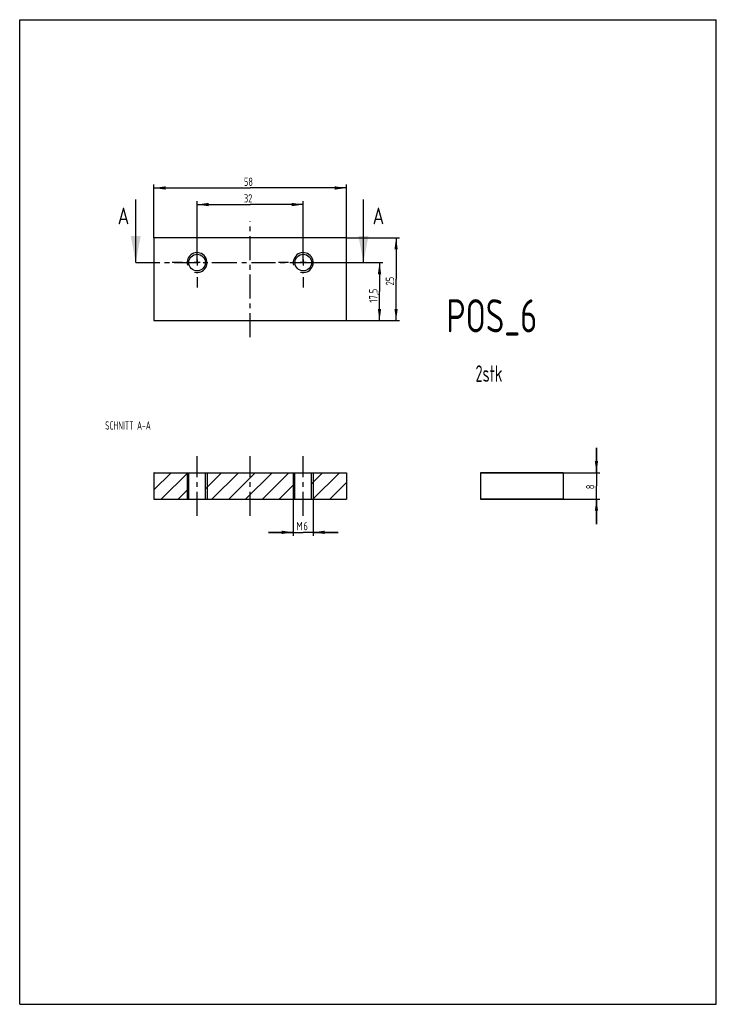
# Model space of a CAD drawing. Header units: millimetres. Extents: x 0 to 210, y 0 to 297.
import ezdxf
from ezdxf.enums import TextEntityAlignment as Align

# ---------------------------------------------------------------- set-up
doc = ezdxf.new("R2010")
doc.units = ezdxf.units.MM
doc.header["$LTSCALE"] = 19.36
doc.linetypes.add('CENTER', pattern=[0.6, 0.375, -0.075, 0.075, -0.075])
doc.layers.get('0').update_dxf_attribs({"linetype": 'CONTINUOUS'})
for name, color, linetype in [('DEFAULT_1', 7, 'CENTER'), ('HATCHING_BL0', 7, 'CONTINUOUS'), ('HATCHING_BL1', 7, 'CONTINUOUS'), ('ZEICHNUNGSBEMASSUNGEN', 7, 'CONTINUOUS')]:
    doc.layers.add(name, color=color, linetype=linetype)
doc.styles.get("Standard").update_dxf_attribs({"font": 'ISOCP.SHX', "width": 0.6})
doc.dimstyles.new('DIMSTYLE_1', dxfattribs={"dimtxt": 2.5, "dimasz": 3.5, "dimexe": 0.18, "dimexo": 0.0625, "dimgap": 0.09, "dimtad": 1, "dimdec": 3, "dimdsep": 46, "dimtxsty": 'Standard', "dimblk": '_FILLED', "dimblk1": '_FILLED', "dimblk2": '_FILLED', "dimcen": 0.09, "dimadec": 0, "dimazin": 0, "dimtp": 0.001, "dimtm": 0.001, "dimtfac": 1, "dimtdec": 3, "dimtofl": 0, "dimtmove": 0, "dimatfit": 3, "dimldrblk": '_FILLED', "dimfxl": 0, "dimtolj": 1, "dimarcsym": 0})
doc.dimstyles.new('DIMSTYLE_2', dxfattribs={"dimtxt": 2.5, "dimasz": 3.5, "dimexe": 0.18, "dimexo": 0.0625, "dimgap": 0.09, "dimtad": 1, "dimdsep": 46, "dimtxsty": 'Standard', "dimblk": '_FILLED', "dimblk1": '_FILLED', "dimblk2": '_FILLED', "dimcen": 0.09, "dimadec": 0, "dimazin": 0, "dimtp": 0.01, "dimtm": 0.01, "dimtfac": 1, "dimtofl": 0, "dimtmove": 0, "dimatfit": 3, "dimldrblk": '_FILLED', "dimfxl": 0, "dimtolj": 1, "dimarcsym": 0})
doc.dimstyles.new('DIMSTYLE_3', dxfattribs={"dimtxt": 2.5, "dimasz": 3.5, "dimexe": 0.18, "dimexo": 0.0625, "dimgap": 0.09, "dimtad": 1, "dimdec": 3, "dimdsep": 46, "dimtxsty": 'Standard', "dimblk": '_FILLED', "dimblk1": '_FILLED', "dimblk2": '_FILLED', "dimcen": 0.09, "dimclrt": 7, "dimadec": 0, "dimazin": 0, "dimtp": 0.001, "dimtm": 0.001, "dimtfac": 1, "dimtdec": 3, "dimtofl": 0, "dimtmove": 0, "dimatfit": 3, "dimldrblk": '_FILLED', "dimfxl": 0, "dimtolj": 1, "dimarcsym": 0})

# ---------------------------------------------------------------- blocks, each defined once
blk = doc.blocks.new('_FILLED')
at = {"color": 0, "linetype": 'ByBlock'}
blk.add_solid([(0, 0), (-1, 0.143), (-1, -0.143)], dxfattribs=at)
blk = doc.blocks.new('*D')
at = {"color": 7}
for p, q in [((40.47, 231.24), (40.47, 247.24)), ((98.47, 231.24), (98.47, 247.24)), ((40.47, 246.24), (69.47, 246.24)), ((98.47, 246.24), (69.47, 246.24)), ((98.47, 231.24), (114.47, 231.24)), ((113.47, 231.24), (113.47, 218.74)), ((113.47, 206.24), (113.47, 218.74)), ((98.47, 206.24), (114.47, 206.24)), ((173.87, 160.36), (173.87, 167.86)), ((173.87, 167.86), (173.87, 156.36)), ((138.87, 160.36), (174.87, 160.36)), ((173.87, 144.86), (173.87, 156.36)), ((82.47, 152.36), (82.47, 141.36)), ((88.47, 152.36), (88.47, 141.36)), ((138.87, 152.36), (174.87, 152.36)), ((173.87, 152.36), (173.87, 144.86)), ((82.47, 142.36), (74.97, 142.36)), ((74.97, 142.36), (85.47, 142.36)), ((95.97, 142.36), (85.47, 142.36)), ((88.47, 142.36), (95.97, 142.36))]:
    blk.add_line(p, q, dxfattribs=at)
at = {"color": 3}
for p, q in [((53.47, 223.74), (53.47, 242.24)), ((53.47, 241.24), (69.47, 241.24)), ((85.47, 241.24), (69.47, 241.24)), ((85.47, 223.74), (85.47, 242.24))]:
    blk.add_line(p, q, dxfattribs=at)
at = {"layer": 'ZEICHNUNGSBEMASSUNGEN', "color": 3}
for p, q in [((85.47, 223.74), (109.47, 223.74)), ((108.47, 223.74), (108.47, 214.99)), ((108.47, 206.24), (108.47, 214.99)), ((98.47, 206.24), (109.47, 206.24))]:
    blk.add_line(p, q, dxfattribs=at)
at = {"color": 7, "xscale": 3.5, "yscale": 3.5, "zscale": 3.5}
for p, rotation in [((40.47, 246.24), 180), ((113.47, 231.24), 90), ((113.47, 206.24), 270), ((173.87, 160.36), 270), ((173.87, 152.36), 90), ((88.47, 142.36), 180)]:
    blk.add_blockref('_FILLED', p, dxfattribs=dict(at, rotation=rotation))
for p in [(98.47, 246.24), (82.47, 142.36)]:
    blk.add_blockref('_FILLED', p, dxfattribs=at)
at = {"color": 3, "xscale": 3.5, "yscale": 3.5, "zscale": 3.5, "rotation": 180}
blk.add_blockref('_FILLED', (53.47, 241.24), dxfattribs=at)
at = {"color": 3, "xscale": 3.5, "yscale": 3.5, "zscale": 3.5}
blk.add_blockref('_FILLED', (85.47, 241.24), dxfattribs=at)
at = {"layer": 'ZEICHNUNGSBEMASSUNGEN', "color": 3, "xscale": 3.5, "yscale": 3.5, "zscale": 3.5}
for p, rotation in [((108.47, 223.74), 90), ((108.47, 206.24), 270)]:
    blk.add_blockref('_FILLED', p, dxfattribs=dict(at, rotation=rotation))
at = {"color": 7}
for s, width, p in [('58', 0.75, (67.6, 246.86)), ('32', 0.75, (67.6, 241.86)), ('6', 0.785714, (85.56, 142.99)), ('M', 0.857143, (83.42, 142.99))]:
    blk.add_text(s, height=2.5, dxfattribs=dict(at, width=width)).set_placement(p)
for s, width, p in [('25', 0.75, (112.85, 216.86)), ('8', 0.785714, (173.25, 155.38))]:
    blk.add_text(s, height=2.5, rotation=90, dxfattribs=dict(at, width=width)).set_placement(p)
at = {"layer": 'ZEICHNUNGSBEMASSUNGEN', "color": 7, "width": 0.660714}
blk.add_text('17,5', height=2.5, rotation=90, dxfattribs=at).set_placement((107.85, 211.68))
blk = doc.blocks.new('HATCHING_BL0', base_point=(69.3, 233.26))
at = {"layer": 'HATCHING_BL0', "color": 7}
for p, q in [((34.98, 223.74), (34.98, 242.79)), ((103.62, 223.74), (103.62, 242.79))]:
    blk.add_line(p, q, dxfattribs=at)
at = {"layer": 'HATCHING_BL0', "color": 7, "linetype": 'CENTER'}
blk.add_line((34.98, 223.74), (103.62, 223.74), dxfattribs=at)
at = {"layer": 'HATCHING_BL0', "color": 7}
for points in [[(33.48, 231.74), (34.98, 223.74), (36.48, 231.74)], [(102.12, 231.74), (103.62, 223.74), (105.12, 231.74)]]:
    blk.add_solid(points, dxfattribs=at)
at = {"layer": 'HATCHING_BL0', "color": 7, "width": 0.857143}
for p in [(33.01, 235.29), (109.87, 235.29)]:
    blk.add_text('A', height=5, dxfattribs=at).set_placement(p, align=Align.RIGHT)
blk = doc.blocks.new('HATCHING_BL1', base_point=(69.47, 156.36))
at = {"layer": 'HATCHING_BL1', "color": 3}
for p, q in [((40.54, 160.36), (40.47, 160.3)), ((45.62, 160.36), (40.47, 155.22)), ((50.69, 160.36), (42.69, 152.36)), ((60.85, 160.36), (55.97, 155.49)), ((65.93, 160.36), (57.93, 152.36)), ((71, 160.36), (63, 152.36)), ((76.08, 160.36), (68.08, 152.36)), ((81.16, 160.36), (73.16, 152.36)), ((91.31, 160.36), (87.97, 157.03)), ((96.39, 160.36), (88.39, 152.36)), ((50.97, 155.57), (47.77, 152.36)), ((82.97, 157.11), (78.23, 152.36)), ((98.47, 157.38), (93.46, 152.36))]:
    blk.add_line(p, q, dxfattribs=at)

msp = doc.modelspace()

# ---------------------------------------------------------------- linework, layer by layer
at = {"color": 7}
for p, q in [((0, 0), (0, 297)), ((0, 297), (210, 297)), ((210, 0), (210, 297)), ((40.4746, 231.2373), (40.4746, 206.2373)), ((98.4746, 231.2373), (40.4746, 231.2373)), ((98.4746, 206.2373), (98.4746, 231.2373)), ((40.4746, 206.2373), (98.4746, 206.2373)), ((40.4746, 160.3644), (40.4746, 152.3644)), ((40.4746, 160.3644), (98.4746, 160.3644)), ((50.9746, 152.3644), (50.9746, 160.3644)), ((55.9746, 152.3644), (55.9746, 160.3644)), ((82.9746, 152.3644), (82.9746, 160.3644)), ((87.9746, 152.3644), (87.9746, 160.3644)), ((98.4746, 160.3644), (98.4746, 152.3644)), ((138.8729, 160.3644), (138.8729, 152.3644)), ((163.8729, 160.3644), (138.8729, 160.3644)), ((163.8729, 160.3644), (163.8729, 152.3644)), ((40.4746, 152.3644), (98.4746, 152.3644)), ((163.8729, 152.3644), (138.8729, 152.3644)), ((0, 0), (210, 0))]:
    msp.add_line(p, q, dxfattribs=at)
at = {"color": 2}
for p, q in [((54.3546, 223.7373), (52.5946, 223.7373)), ((53.4746, 224.6173), (53.4746, 222.8573)), ((86.3546, 223.7373), (84.5946, 223.7373)), ((85.4746, 224.6173), (85.4746, 222.8573))]:
    msp.add_line(p, q, dxfattribs=at)
at = {"color": 3}
for p, q in [((50.4746, 160.3644), (50.4746, 152.3644)), ((56.4746, 160.3644), (56.4746, 152.3644)), ((82.4746, 160.3644), (82.4746, 152.3644)), ((88.4746, 160.3644), (88.4746, 152.3644))]:
    msp.add_line(p, q, dxfattribs=at)
at = {"color": 7}
for centre in [(53.4746, 223.7373), (85.4746, 223.7373)]:
    msp.add_circle(centre, 2.5, dxfattribs=at)
at = {"color": 3}
for centre in [(53.4746, 223.7373), (85.4746, 223.7373)]:
    msp.add_arc(centre, 3, 255, 195, dxfattribs=at)
at = {"layer": 'DEFAULT_1', "color": 2, "linetype": 'CENTER'}
for p, q in [((69.4746, 201.2373), (69.4746, 236.2373)), ((53.4746, 228.1373), (53.4746, 231.2373)), ((85.4746, 228.1373), (85.4746, 231.2373)), ((49.0746, 223.7373), (45.9746, 223.7373)), ((57.8746, 223.7373), (60.9746, 223.7373)), ((81.0746, 223.7373), (77.9746, 223.7373)), ((89.8746, 223.7373), (92.9746, 223.7373)), ((53.4746, 219.3373), (53.4746, 216.2373)), ((85.4746, 219.3373), (85.4746, 216.2373)), ((53.4746, 147.3644), (53.4746, 165.3644)), ((69.4746, 147.3644), (69.4746, 165.3644)), ((85.4746, 147.3644), (85.4746, 165.3644))]:
    msp.add_line(p, q, dxfattribs=at)

# ---------------------------------------------------------------- block references
at = {"layer": 'HATCHING_BL0'}
msp.add_blockref('HATCHING_BL0', (69.3014, 233.2649), dxfattribs=at)
at = {"layer": 'HATCHING_BL1'}
msp.add_blockref('HATCHING_BL1', (69.4746, 156.3644), dxfattribs=at)

# ---------------------------------------------------------------- texts
at = {"color": 7}
for s, height, width, p in [('POS_6', 10, 0.785714, (128.6209, 202.6779)), ('2stk', 5, 0.696429, (137.4073, 187.7569))]:
    msp.add_text(s, height=height, dxfattribs=dict(at, width=width)).set_placement(p)
at = {"color": 7, "insert": (25.7619, 175.8538), "char_height": 2.5, "width": 27.97619, "attachment_point": 1}
msp.add_mtext('SCHNITT A-A', dxfattribs=at)

# ---------------------------------------------------------------- dimensions: what is measured, and where the dimension line sits
at = {"color": 7}
for base, p1, p2, dimstyle, middle in [((173.8729, 152.3644), (138.8729, 160.3644), (138.8729, 152.3644), 'DIMSTYLE_1', (171.9979, 156.3644)), ((113.4746, 206.2373), (98.4746, 231.2373), (98.4746, 206.2373), 'DIMSTYLE_2', (111.5996, 218.7373))]:
    dim = msp.add_linear_dim(base=base, p1=p1, p2=p2, angle=270, dimstyle=dimstyle, dxfattribs=at)
    dim.commit()
    dim.dimension.update_dxf_attribs({"geometry": '*D', "text_midpoint": middle, "dimtype": 160})
dim = msp.add_linear_dim(base=(98.4746, 246.2373), p1=(40.4746, 231.2373), p2=(98.4746, 231.2373), dimstyle='DIMSTYLE_2', dxfattribs=at)
dim.commit()
dim.dimension.update_dxf_attribs({"geometry": '*D', "text_midpoint": (69.4746, 248.1123), "dimtype": 160})
dim = msp.add_linear_dim(base=(82.4746, 142.3644), p1=(88.4746, 152.3644), p2=(82.4746, 152.3644), angle=180, text='M<>', dimstyle='DIMSTYLE_1', dxfattribs=at)
dim.commit()
dim.dimension.update_dxf_attribs({"geometry": '*D', "text_midpoint": (85.4746, 144.2394), "dimtype": 160})
at = {"color": 3}
dim = msp.add_linear_dim(base=(85.4746, 241.2373), p1=(53.4746, 223.7373), p2=(85.4746, 223.7373), dimstyle='DIMSTYLE_3', dxfattribs=at)
dim.commit()
dim.dimension.update_dxf_attribs({"geometry": '*D', "text_midpoint": (69.4746, 243.1123), "dimtype": 160})
at = {"layer": 'ZEICHNUNGSBEMASSUNGEN', "color": 3}
dim = msp.add_linear_dim(base=(108.4746, 223.7373), p1=(98.4746, 206.2373), p2=(85.4746, 223.7373), angle=90, dimstyle='DIMSTYLE_3', dxfattribs=at)
dim.commit()
dim.dimension.update_dxf_attribs({"geometry": '*D', "text_midpoint": (106.5996, 214.9873), "dimtype": 160})

doc.saveas('drawing.dxf')
